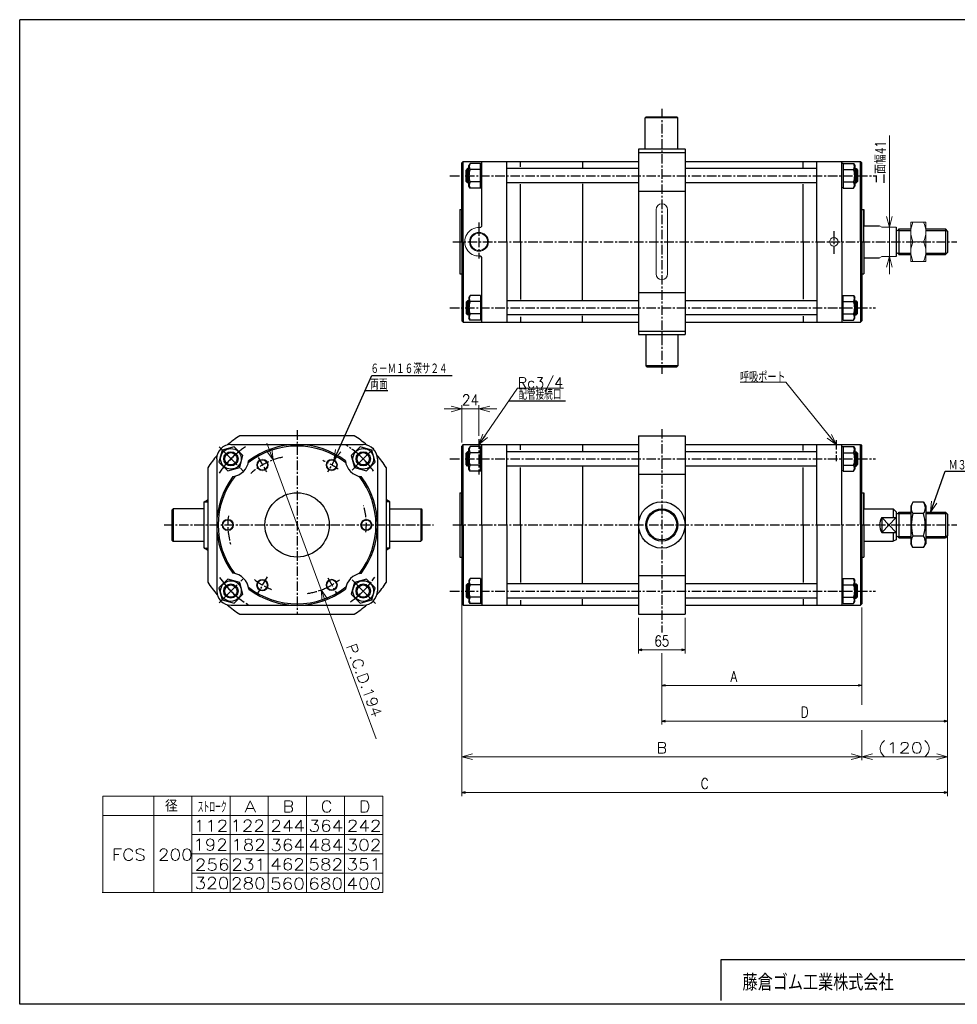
# Model space of a CAD drawing. Header units: millimetres. Extents: x -985 to 985, y -705 to 705.
# Tile 1 of 2: x -985 to 328, y -674 to 705. Entities that reach past the tile are written whole.
import ezdxf
from ezdxf.enums import TextEntityAlignment as Align

# ---------------------------------------------------------------- set-up
doc = ezdxf.new("R2010")
doc.units = ezdxf.units.MM
doc.header["$LTSCALE"] = 0.416667
doc.linetypes.add('CENTER', pattern=[50.8, 31.75, -6.35, 6.35, -6.35])
doc.layers.add('ZUWAKU', color=7, linetype='Continuous')
doc.styles.add('dcStyle0', font='txt.shx', dxfattribs={"width": 0.8, "bigfont": 'bigfont'})
doc.dimstyles.new('DaDimRotatedStyle', dxfattribs={"dimtxt": 15, "dimasz": 5.000003, "dimexe": 5, "dimexo": 1.666667, "dimgap": 5, "dimtad": 3, "dimdsep": 46, "dimtxsty": 'dcStyle0', "dimblk1": 'OPEN30', "dimblk2": 'OPEN30', "dimsah": 1, "dimcen": 0.09, "dimclrd": 4, "dimclre": 4, "dimclrt": 4, "dimadec": 0, "dimazin": 2, "dimtfac": 1, "dimtdec": 4, "dimtmove": 0, "dimatfit": 0, "dimfxl": 1, "dimarcsym": 0})

# ---------------------------------------------------------------- blocks, each defined once
blk = doc.blocks.new('DC_GROUP_Φ200_1')
at = {"color": 4, "linetype": 'Continuous', "lineweight": 18}
for p, q in [((290.3, 15.2), (291.5, 30.6)), ((290.3, 15.2), (295.3, 29.3)), ((299.1, 27.9), (290.3, 15.2))]:
    blk.add_line(p, q, dxfattribs=at)
blk = doc.blocks.new('DC_GROUP_Φ200_2')
at = {"color": 4, "linetype": 'Continuous', "lineweight": 18}
for p, q in [((-545.3, 88), (-542.9, 103.3)), ((-545.3, 88), (-539.2, 101.7)), ((-535.5, 100), (-545.3, 88))]:
    blk.add_line(p, q, dxfattribs=at)
blk = doc.blocks.new('DC_GROUP_Φ200_3')
at = {"color": 4, "linetype": 'Continuous', "lineweight": 25}
for p, q in [((-701.5, 102.4), (-706, 85.6)), ((-684.8, 106.9), (-701.5, 102.4)), ((-672.5, 94.6), (-684.8, 106.9)), ((-706, 85.6), (-693.7, 73.4)), ((-677, 77.9), (-672.5, 94.6)), ((-693.7, 73.4), (-677, 77.9))]:
    blk.add_line(p, q, dxfattribs=at)
for radius in [14.5, 10, 8.65]:
    blk.add_circle((-689.3, 90.1), radius, dxfattribs=at)
blk = doc.blocks.new('DC_GROUP_Φ200_4')
at = {"color": 4, "linetype": 'Continuous', "lineweight": 25}
for p, q in [((-499.5, -78.4), (-516.3, -82.9)), ((-487.3, -90.6), (-499.5, -78.4)), ((-516.3, -82.9), (-520.7, -99.6)), ((-491.8, -107.4), (-487.3, -90.6)), ((-520.7, -99.6), (-508.5, -111.9)), ((-508.5, -111.9), (-491.8, -107.4))]:
    blk.add_line(p, q, dxfattribs=at)
for radius in [14.5, 10, 8.65]:
    blk.add_circle((-504, -95.1), radius, dxfattribs=at)
blk = doc.blocks.new('DC_GROUP_Φ200_5')
at = {"color": 4, "linetype": 'Continuous', "lineweight": 25}
for p, q in [((-508.5, 106.9), (-520.7, 94.6)), ((-491.8, 102.4), (-508.5, 106.9)), ((-487.3, 85.6), (-491.8, 102.4)), ((-520.7, 94.6), (-516.3, 77.9)), ((-499.5, 73.4), (-487.3, 85.6)), ((-516.3, 77.9), (-499.5, 73.4))]:
    blk.add_line(p, q, dxfattribs=at)
for radius in [14.5, 10, 8.65]:
    blk.add_circle((-504, 90.1), radius, dxfattribs=at)
blk = doc.blocks.new('DC_GROUP_Φ200_6')
at = {"color": 4, "linetype": 'Continuous', "lineweight": 25}
for p, q in [((-693.7, -78.4), (-706, -90.6)), ((-677, -82.9), (-693.7, -78.4)), ((-706, -90.6), (-701.5, -107.4)), ((-672.5, -99.6), (-677, -82.9)), ((-701.5, -107.4), (-684.8, -111.9)), ((-684.8, -111.9), (-672.5, -99.6))]:
    blk.add_line(p, q, dxfattribs=at)
for radius in [14.5, 10, 8.65]:
    blk.add_circle((-689.3, -95.1), radius, dxfattribs=at)
blk = doc.blocks.new('DC_GROUP_Φ200_7')
at = {"color": 4, "linetype": 'Continuous', "lineweight": 25}
for p, q in [((-354.4, -77.7), (-356, -80.5)), ((-356, -80.5), (-356, -109.5)), ((-340, -77.7), (-354.4, -77.7)), ((-340, -77.7), (-340, -112.3)), ((-340, -78.1), (-340, -111.9)), ((-340, -78.1), (-337.9, -78.1)), ((-340, -86.3), (-354.4, -86.3)), ((-354.4, -112.3), (-356, -109.5)), ((-340, -103.7), (-354.4, -103.7)), ((-340, -112.3), (-354.4, -112.3)), ((-340, -111.9), (-337.9, -111.9))]:
    blk.add_line(p, q, dxfattribs=at)
for centre, radius, start, end in [((-346.9, -82), 8.66, 150, 210), ((-332.2, -95), 23.8, 158.7017, 201.2983), ((-346.9, -108), 8.66, 150, 210)]:
    blk.add_arc(centre, radius, start, end, dxfattribs=at)
blk = doc.blocks.new('DC_GROUP_Φ200_8')
at = {"color": 4, "linetype": 'Continuous', "lineweight": 25}
for p, q in [((168.2, -78.1), (166.1, -78.1)), ((168.2, -112.3), (168.2, -77.7)), ((168.2, -77.7), (182.6, -77.7)), ((168.2, -111.9), (168.2, -78.1)), ((182.6, -77.7), (184.2, -80.5)), ((184.2, -109.5), (184.2, -80.5)), ((168.2, -86.3), (182.6, -86.3)), ((168.2, -103.7), (182.6, -103.7)), ((182.6, -112.3), (184.2, -109.5)), ((168.2, -111.9), (166.1, -111.9)), ((168.2, -112.3), (182.6, -112.3))]:
    blk.add_line(p, q, dxfattribs=at)
for centre, radius, start, end in [((175.1, -82), 8.66, 330, 30), ((160.3, -95), 23.8, 338.7017, 21.2983), ((175.1, -108), 8.66, 330, 30)]:
    blk.add_arc(centre, radius, start, end, dxfattribs=at)
blk = doc.blocks.new('DC_GROUP_Φ200_9')
at = {"color": 4, "linetype": 'Continuous', "lineweight": 25}
for p, q in [((265.7, 29.3), (262.7, 24)), ((280.6, 29.3), (265.7, 29.3)), ((280.6, 29.3), (283.7, 24)), ((262.7, 24), (262.7, -29)), ((283.7, 24), (283.7, -29)), ((280.6, 13.4), (265.7, 13.4)), ((280.6, -18.4), (265.7, -18.4)), ((265.7, -34.3), (262.7, -29)), ((280.6, -34.3), (265.7, -34.3)), ((280.6, -34.3), (283.7, -29))]:
    blk.add_line(p, q, dxfattribs=at)
for centre, radius, start, end in [((277.3, 21.3), 14.1, 145.6111, 214.3889), ((269, 21.3), 14.1, 325.6111, 34.3889), ((315.8, -2.5), 52.5, 162.4111, 197.5889), ((230.5, -2.5), 52.5, 342.4111, 17.5889), ((277.3, -26.3), 14.1, 145.6111, 214.3889), ((269, -26.3), 14.1, 325.6111, 34.3889)]:
    blk.add_arc(centre, radius, start, end, dxfattribs=at)
blk = doc.blocks.new('DC_GROUP_Φ200_14')
at = {"color": 4, "linetype": 'Continuous', "lineweight": 25}
for p, q in [((-354.4, 107.3), (-356, 104.5)), ((-356, 75.5), (-356, 104.5)), ((-340, 107.3), (-354.4, 107.3)), ((-340, 98.7), (-354.4, 98.7)), ((-340, 72.7), (-340, 107.3)), ((-340, 73.1), (-340, 106.9)), ((-340, 106.9), (-337.9, 106.9)), ((-354.4, 72.7), (-356, 75.5)), ((-340, 81.3), (-354.4, 81.3)), ((-340, 72.7), (-354.4, 72.7)), ((-340, 73.1), (-337.9, 73.1))]:
    blk.add_line(p, q, dxfattribs=at)
for centre, radius, start, end in [((-332.2, 90), 23.8, 158.7017, 201.2983), ((-346.9, 103), 8.66, 150, 210), ((-346.9, 77), 8.66, 150, 210)]:
    blk.add_arc(centre, radius, start, end, dxfattribs=at)
blk = doc.blocks.new('DC_GROUP_Φ200_15')
at = {"color": 4, "linetype": 'Continuous', "lineweight": 25}
for p, q in [((168.2, 106.9), (166.1, 106.9)), ((168.2, 107.3), (168.2, 72.7)), ((168.2, 107.3), (182.6, 107.3)), ((168.2, 106.9), (168.2, 73.1)), ((168.2, 98.7), (182.6, 98.7)), ((182.6, 107.3), (184.2, 104.5)), ((184.2, 104.5), (184.2, 75.5)), ((168.2, 73.1), (166.1, 73.1)), ((168.2, 81.3), (182.6, 81.3)), ((168.2, 72.7), (182.6, 72.7)), ((182.6, 72.7), (184.2, 75.5))]:
    blk.add_line(p, q, dxfattribs=at)
for centre, radius, start, end in [((175.1, 103), 8.66, 330, 30), ((160.3, 90), 23.8, 338.7017, 21.2983), ((175.1, 77), 8.66, 330, 30)]:
    blk.add_arc(centre, radius, start, end, dxfattribs=at)
blk = doc.blocks.new('DC_GROUP_Φ200_16')
at = {"color": 4, "linetype": 'Continuous', "lineweight": 25}
for p, q in [((-354.4, 318.8), (-356, 316)), ((-340, 318.8), (-354.4, 318.8)), ((-340, 318.8), (-340, 284.2)), ((-340, 318.4), (-340, 284.6)), ((-340, 318.4), (-337.9, 318.4)), ((-356, 316), (-356, 287)), ((-340, 310.2), (-354.4, 310.2)), ((-340, 292.9), (-354.4, 292.9)), ((-354.4, 284.2), (-356, 287)), ((-340, 284.2), (-354.4, 284.2)), ((-340, 284.6), (-337.9, 284.6))]:
    blk.add_line(p, q, dxfattribs=at)
for centre, radius, start, end in [((-346.9, 314.5), 8.66, 150, 210), ((-332.2, 301.5), 23.8, 158.7017, 201.2983), ((-346.9, 288.5), 8.66, 150, 210)]:
    blk.add_arc(centre, radius, start, end, dxfattribs=at)
blk = doc.blocks.new('DC_GROUP_Φ200_17')
at = {"color": 4, "linetype": 'Continuous', "lineweight": 25}
for p, q in [((168.2, 318.4), (166.1, 318.4)), ((168.2, 284.2), (168.2, 318.8)), ((168.2, 318.8), (182.6, 318.8)), ((168.2, 284.6), (168.2, 318.4)), ((182.6, 318.8), (184.2, 316)), ((168.2, 310.2), (182.6, 310.2)), ((184.2, 287), (184.2, 316)), ((168.2, 292.9), (182.6, 292.9)), ((168.2, 284.6), (166.1, 284.6)), ((168.2, 284.2), (182.6, 284.2)), ((182.6, 284.2), (184.2, 287))]:
    blk.add_line(p, q, dxfattribs=at)
for centre, radius, start, end in [((175.1, 314.5), 8.66, 330, 30), ((160.3, 301.5), 23.8, 338.7017, 21.2983), ((175.1, 288.5), 8.66, 330, 30)]:
    blk.add_arc(centre, radius, start, end, dxfattribs=at)
blk = doc.blocks.new('DC_GROUP_Φ200_18')
at = {"color": 4, "linetype": 'Continuous', "lineweight": 25}
for p, q in [((-354.4, 503.8), (-356, 501)), ((-356, 472), (-356, 501)), ((-340, 503.8), (-354.4, 503.8)), ((-340, 469.2), (-340, 503.8)), ((-340, 469.6), (-340, 503.4)), ((-340, 503.4), (-337.9, 503.4)), ((-340, 495.2), (-354.4, 495.2)), ((-354.4, 469.2), (-356, 472)), ((-340, 477.9), (-354.4, 477.9)), ((-340, 469.2), (-354.4, 469.2)), ((-340, 469.6), (-337.9, 469.6))]:
    blk.add_line(p, q, dxfattribs=at)
for centre, radius, start, end in [((-346.9, 499.5), 8.66, 150, 210), ((-332.2, 486.5), 23.8, 158.7017, 201.2983), ((-346.9, 473.5), 8.66, 150, 210)]:
    blk.add_arc(centre, radius, start, end, dxfattribs=at)
blk = doc.blocks.new('DC_GROUP_Φ200_19')
at = {"color": 4, "linetype": 'Continuous', "lineweight": 25}
for p, q in [((168.2, 503.4), (166.1, 503.4)), ((168.2, 503.8), (168.2, 469.2)), ((168.2, 503.8), (182.6, 503.8)), ((168.2, 503.4), (168.2, 469.6)), ((182.6, 503.8), (184.2, 501)), ((184.2, 501), (184.2, 472)), ((168.2, 495.2), (182.6, 495.2)), ((168.2, 469.6), (166.1, 469.6)), ((168.2, 477.9), (182.6, 477.9)), ((168.2, 469.2), (182.6, 469.2)), ((182.6, 469.2), (184.2, 472))]:
    blk.add_line(p, q, dxfattribs=at)
for centre, radius, start, end in [((175.1, 499.5), 8.66, 330, 30), ((160.3, 486.5), 23.8, 338.7017, 21.2983), ((175.1, 473.5), 8.66, 330, 30)]:
    blk.add_arc(centre, radius, start, end, dxfattribs=at)
blk = doc.blocks.new('DC_GROUP_Φ200_20')
at = {"color": 4, "linetype": 'Continuous', "lineweight": 13}
for p, q in [((283.7, 421.5), (262.7, 421.5)), ((262.7, 421.5), (262.7, 366.5)), ((283.7, 366.5), (283.7, 421.5)), ((265.7, 394), (280.6, 394)), ((262.7, 366.5), (283.7, 366.5))]:
    blk.add_line(p, q, dxfattribs=at)
for centre, start, end in [((295.3, 407.8), 155.068, 204.932), ((251.1, 407.8), 335.068, 24.932), ((295.3, 380.3), 155.068, 204.932), ((251.1, 380.3), 335.068, 24.932)]:
    blk.add_arc(centre, 32.6, start, end, dxfattribs=at)
blk = doc.blocks.new('DC_GROUP_Φ200_23')
at = {"color": 4, "linetype": 'Continuous', "lineweight": 18}
for p, q in [((-630.3, 88.5), (-639.3, 101.1)), ((-630.3, 88.5), (-635.5, 102.5)), ((-631.8, 103.9), (-630.3, 88.5))]:
    blk.add_line(p, q, dxfattribs=at)
blk = doc.blocks.new('DC_GROUP_Φ200_24')
at = {"color": 4, "linetype": 'Continuous', "lineweight": 18}
for p, q in [((-561.5, -108.9), (-563, -93.5)), ((-563, -93.5), (-554, -106.1)), ((-563, -93.5), (-557.7, -107.5))]:
    blk.add_line(p, q, dxfattribs=at)
blk = doc.blocks.new('DC_GROUP_Φ200_22')
at = {"color": 4, "linetype": 'Continuous', "lineweight": 13}
for p, q in [((-639, 111.9), (-630.3, 88.5)), ((-630.3, 88.5), (-563, -93.5)), ((-537.6, -161.8), (-563, -93.5)), ((-485.7, -302), (-537.6, -161.8))]:
    blk.add_line(p, q, dxfattribs=at)
at = {"linetype": 'Continuous'}
for name in ['DC_GROUP_Φ200_23', 'DC_GROUP_Φ200_24']:
    blk.add_blockref(name, (0, 0), dxfattribs=at)
at = {"color": 4, "style": 'dcStyle0', "width": 0.8}
blk.add_text('P.C.D.194', height=15, rotation=-69.6802, dxfattribs=at).set_placement((-528.6, -172), (-491, -273.2), align=Align.FIT)
blk = doc.blocks.new('DC_GROUP_Φ200_26')
at = {"color": 4, "linetype": 'Continuous', "lineweight": 18}
for p, q in [((232.7, 414.5), (228.7, 429.5)), ((236.7, 429.5), (232.7, 414.5)), ((232.7, 414.5), (232.7, 429.5))]:
    blk.add_line(p, q, dxfattribs=at)
blk = doc.blocks.new('DC_GROUP_Φ200_27')
at = {"color": 4, "linetype": 'Continuous', "lineweight": 18}
for p, q in [((228.7, 358.5), (232.7, 373.5)), ((232.7, 373.5), (236.7, 358.5)), ((232.7, 373.5), (232.7, 358.5))]:
    blk.add_line(p, q, dxfattribs=at)
blk = doc.blocks.new('DC_GROUP_Φ200_25')
at = {"color": 4, "linetype": 'Continuous', "lineweight": 13}
for p, q in [((232.7, 542.9), (232.7, 414.5)), ((232.7, 373.5), (232.7, 414.5)), ((232.7, 348.5), (232.7, 373.5))]:
    blk.add_line(p, q, dxfattribs=at)
at = {"linetype": 'Continuous'}
for name in ['DC_GROUP_Φ200_26', 'DC_GROUP_Φ200_27']:
    blk.add_blockref(name, (0, 0), dxfattribs=at)
at = {"color": 4, "style": 'dcStyle0', "width": 0.714286}
blk.add_text('二面幅41', height=15, rotation=90, dxfattribs=at).set_placement((227.7, 475.4), (227.7, 535.4), align=Align.FIT)
blk = doc.blocks.new('DC_GROUP_Φ200_28')
at = {"color": 4, "linetype": 'Continuous', "lineweight": 13}
for radius in [8, 6.92]:
    blk.add_circle((-548.1, 81.5), radius, dxfattribs=at)
blk = doc.blocks.new('DC_GROUP_Φ200_29')
at = {"color": 4, "linetype": 'Continuous', "lineweight": 13}
for radius in [8, 6.92]:
    blk.add_circle((-645.1, 81.5), radius, dxfattribs=at)
blk = doc.blocks.new('DC_GROUP_Φ200_30')
at = {"color": 4, "linetype": 'Continuous', "lineweight": 13}
for radius in [8, 6.92]:
    blk.add_circle((-693.6, -2.5), radius, dxfattribs=at)
blk = doc.blocks.new('DC_GROUP_Φ200_31')
at = {"color": 4, "linetype": 'Continuous', "lineweight": 13}
for radius in [8, 6.92]:
    blk.add_circle((-645.3, -86.8), radius, dxfattribs=at)
blk = doc.blocks.new('DC_GROUP_Φ200_32')
at = {"color": 4, "linetype": 'Continuous', "lineweight": 13}
for radius in [8, 6.92]:
    blk.add_circle((-548.1, -86.5), radius, dxfattribs=at)
blk = doc.blocks.new('DC_GROUP_Φ200_33')
at = {"color": 4, "linetype": 'Continuous', "lineweight": 13}
for radius in [8, 6.92]:
    blk.add_circle((-499.6, -2.5), radius, dxfattribs=at)
blk = doc.blocks.new('DC_GROUP_Φ200_41')
at = {"color": 4, "linetype": 'Continuous', "lineweight": 18}
for p, q in [((-341.9, 110), (-336.7, 124.6)), ((-341.9, 110), (-333.4, 122.4)), ((-330.1, 120.1), (-341.9, 110))]:
    blk.add_line(p, q, dxfattribs=at)
blk = doc.blocks.new('DC_GROUP_Φ200_40')
at = {"color": 4, "linetype": 'Continuous', "lineweight": 13}
for p, q in [((-341.9, 110), (-287.8, 189)), ((-287.8, 189), (-223.8, 189))]:
    blk.add_line(p, q, dxfattribs=at)
at = {"linetype": 'Continuous'}
blk.add_blockref('DC_GROUP_Φ200_41', (0, 0), dxfattribs=at)
at = {"color": 4, "style": 'dcStyle0', "width": 0.85}
blk.add_text('Rc3/4', height=15, dxfattribs=at).set_placement((-287.8, 189), (-224, 189), align=Align.FIT)
blk = doc.blocks.new('DC_GROUP_Φ200_43')
at = {"color": 4, "linetype": 'Continuous', "lineweight": 18}
for p, q in [((151.8, 124.2), (158.1, 110)), ((158.1, 110), (145.5, 119.1)), ((158.1, 110), (148.7, 121.7))]:
    blk.add_line(p, q, dxfattribs=at)
blk = doc.blocks.new('DC_GROUP_Φ200_42')
at = {"color": 4, "linetype": 'Continuous', "lineweight": 13}
for p, q in [((87.6, 197.2), (23.6, 197.2)), ((158.1, 110), (87.6, 197.2))]:
    blk.add_line(p, q, dxfattribs=at)
at = {"linetype": 'Continuous'}
blk.add_blockref('DC_GROUP_Φ200_43', (0, 0), dxfattribs=at)
at = {"color": 4, "style": 'dcStyle0', "width": 0.708333}
blk.add_text('呼吸ポート', height=15, dxfattribs=at).set_placement((23.6, 197.2), (87.4, 197.2), align=Align.FIT)
blk = doc.blocks.new('DC_GROUP_Φ200_44')
at = {"color": 4, "linetype": 'Continuous', "lineweight": 25}
for p, q in [((-471.6, 32.6), (-471.5, 32.8)), ((-471.6, 31.8), (-470.9, 32.5)), ((-471.6, 30.9), (-470.4, 32.2)), ((-471.6, 30.1), (-469.9, 31.9)), ((-470.9, 30), (-469.3, 31.5)), ((-470, 30), (-468.8, 31.2)), ((-469.2, 30), (-468.2, 30.9)), ((-468.3, 30), (-467.7, 30.6)), ((-467.5, 30), (-467.2, 30.3))]:
    blk.add_line(p, q, dxfattribs=at)
blk = doc.blocks.new('DC_GROUP_Φ200_45')
at = {"color": 4, "linetype": 'Continuous', "lineweight": 25}
for p, q in [((-471.6, -35.1), (-469.9, -36.9)), ((-471.6, -36), (-470.4, -37.2)), ((-471.6, -36.8), (-471, -37.5)), ((-471.6, -37.7), (-471.5, -37.8)), ((-470.9, -35), (-469.4, -36.6)), ((-470.1, -35), (-468.8, -36.3)), ((-469.2, -35), (-468.3, -36)), ((-468.4, -35), (-467.7, -35.6)), ((-467.5, -35), (-467.2, -35.3)), ((-466.7, -35), (-466.7, -35))]:
    blk.add_line(p, q, dxfattribs=at)
blk = doc.blocks.new('DC_GROUP_Φ200_46')
at = {"color": 4, "linetype": 'Continuous', "lineweight": 25}
for p, q in [((-725.8, 29.8), (-726.1, 30.1)), ((-725, 29.8), (-725.6, 30.4)), ((-724.1, 29.8), (-725, 30.7)), ((-723.3, 29.8), (-724.5, 31)), ((-722.4, 29.8), (-724, 31.3)), ((-721.6, 29.9), (-723.4, 31.7)), ((-721.6, 30.7), (-722.9, 32)), ((-721.6, 31.6), (-722.3, 32.3)), ((-721.6, 32.4), (-721.8, 32.6))]:
    blk.add_line(p, q, dxfattribs=at)
blk = doc.blocks.new('DC_GROUP_Φ200_47')
at = {"color": 4, "linetype": 'Continuous', "lineweight": 25}
for p, q in [((-726.6, -34.8), (-726.6, -34.8)), ((-725.7, -34.8), (-726.1, -35.1)), ((-724.9, -34.8), (-725.5, -35.4)), ((-724, -34.8), (-725, -35.8)), ((-723.2, -34.8), (-724.5, -36.1)), ((-722.3, -34.8), (-723.9, -36.4)), ((-721.6, -34.9), (-723.4, -36.7)), ((-721.6, -35.8), (-722.8, -37)), ((-721.6, -36.6), (-722.3, -37.3)), ((-721.6, -37.5), (-721.8, -37.6))]:
    blk.add_line(p, q, dxfattribs=at)
blk = doc.blocks.new('DC_GROUP_Φ200_52')
at = {"color": 4, "linetype": 'Continuous', "lineweight": 18}
for p, q in [((-365.9, -327.1), (-350.9, -323.1)), ((-350.9, -331.1), (-365.9, -327.1)), ((-365.9, -327.1), (-350.9, -327.1))]:
    blk.add_line(p, q, dxfattribs=at)
blk = doc.blocks.new('DC_GROUP_Φ200_53')
at = {"color": 4, "linetype": 'Continuous', "lineweight": 18}
for p, q in [((179.1, -323.1), (194.1, -327.1)), ((194.1, -327.1), (179.1, -331.1)), ((194.1, -327.1), (179.1, -327.1))]:
    blk.add_line(p, q, dxfattribs=at)
blk = doc.blocks.new('DC_GROUP_Φ200_54')
at = {"color": 4, "linetype": 'Continuous', "lineweight": 18}
for p, q in [((194.1, -327.1), (209.1, -323.1)), ((209.1, -331.1), (194.1, -327.1)), ((194.1, -327.1), (209.1, -327.1))]:
    blk.add_line(p, q, dxfattribs=at)
blk = doc.blocks.new('DC_GROUP_Φ200_55')
at = {"color": 4, "linetype": 'Continuous', "lineweight": 18}
for p, q in [((299.1, -323.1), (314.1, -327.1)), ((314.1, -327.1), (299.1, -331.1)), ((314.1, -327.1), (299.1, -327.1))]:
    blk.add_line(p, q, dxfattribs=at)
blk = doc.blocks.new('DC_GROUP_Φ200_51')
at = {"color": 4, "linetype": 'Continuous', "lineweight": 13}
for p, q in [((314.1, -22.5), (314.1, -332.1)), ((-365.9, -118), (-365.9, -332.1)), ((194.1, -118), (194.1, -254.3)), ((194.1, -289.9), (194.1, -332.1)), ((-365.9, -327.1), (194.1, -327.1)), ((194.1, -327.1), (314.1, -327.1))]:
    blk.add_line(p, q, dxfattribs=at)
at = {"linetype": 'Continuous'}
for name in ['DC_GROUP_Φ200_52', 'DC_GROUP_Φ200_53', 'DC_GROUP_Φ200_54', 'DC_GROUP_Φ200_55']:
    blk.add_blockref(name, (0, 0), dxfattribs=at)
at = {"color": 4, "style": 'dcStyle0'}
for s, p, p2 in [('B', (-93.4, -322.1), (-78.4, -322.1)), ('(120)', (216.6, -322.1), (291.6, -322.1))]:
    blk.add_text(s, height=15, dxfattribs=at).set_placement(p, p2, align=Align.FIT)
blk = doc.blocks.new('DC_GROUP_Φ200_57')
at = {"color": 4, "linetype": 'Continuous', "lineweight": 18}
for p, q in [((-341.9, 160), (-326.9, 164)), ((-326.9, 156), (-341.9, 160)), ((-341.9, 160), (-326.9, 160))]:
    blk.add_line(p, q, dxfattribs=at)
blk = doc.blocks.new('DC_GROUP_Φ200_58')
at = {"color": 4, "linetype": 'Continuous', "lineweight": 18}
for p, q in [((-380.9, 164), (-365.9, 160)), ((-365.9, 160), (-380.9, 156)), ((-365.9, 160), (-380.9, 160))]:
    blk.add_line(p, q, dxfattribs=at)
blk = doc.blocks.new('DC_GROUP_Φ200_56')
at = {"color": 4, "linetype": 'Continuous', "lineweight": 13}
for p, q in [((-390.9, 160), (-365.9, 160)), ((-365.9, 113), (-365.9, 165)), ((-365.9, 160), (-341.9, 160)), ((-341.9, 122.5), (-341.9, 165)), ((-316.9, 160), (-341.9, 160))]:
    blk.add_line(p, q, dxfattribs=at)
at = {"linetype": 'Continuous'}
for name in ['DC_GROUP_Φ200_58', 'DC_GROUP_Φ200_57']:
    blk.add_blockref(name, (0, 0), dxfattribs=at)
at = {"color": 4, "style": 'dcStyle0', "width": 0.8}
blk.add_text('24', height=15, dxfattribs=at).set_placement((-365.9, 165), (-341.9, 165), align=Align.FIT)
blk = doc.blocks.new('_OPEN30')
at = {"color": 0, "linetype": 'ByBlock', "lineweight": -2}
for p, q in [((-1, 0.267949), (0, 0)), ((0, 0), (-1, -0.267949)), ((0, 0), (-1, 0))]:
    blk.add_line(p, q, dxfattribs=at)
blk = doc.blocks.new('*D64')
at = {"color": 4, "linetype": 'Continuous', "lineweight": 13}
for p, q in [((-118.4, -132.5), (-118.4, -182.5)), ((-53.4, -132.5), (-53.4, -182.5)), ((-118.4, -177.5), (-53.4, -177.5))]:
    blk.add_line(p, q, dxfattribs=at)
at = {"color": 4, "xscale": 5.000004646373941, "yscale": 4.999982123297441}
for p, rotation in [((-118.4, -177.5), 180), ((-53.4, -177.5), 360)]:
    blk.add_blockref('_OPEN30', p, dxfattribs=dict(at, rotation=rotation))
at = {"color": 4, "insert": (-85.9, -172.5), "char_height": 15, "width": 46.875, "attachment_point": 8, "style": 'dcStyle0'}
blk.add_mtext('\\T1.00;65', dxfattribs=at)
blk = doc.blocks.new('*D65')
at = {"color": 4, "linetype": 'Continuous', "lineweight": 13}
for p, q in [((194.1, -118), (194.1, -232.1)), ((-85.9, -182.2), (-85.9, -232.1)), ((-85.9, -227.1), (194.1, -227.1))]:
    blk.add_line(p, q, dxfattribs=at)
at = {"color": 4, "xscale": 5.000004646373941, "yscale": 4.999982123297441}
for p, rotation in [((-85.9, -227.1), 180), ((194.1, -227.1), 360)]:
    blk.add_blockref('_OPEN30', p, dxfattribs=dict(at, rotation=rotation))
at = {"color": 4, "insert": (15, -222.1), "char_height": 15, "width": 32.812, "attachment_point": 8, "style": 'dcStyle0'}
blk.add_mtext('\\T1.00;A', dxfattribs=at)
blk = doc.blocks.new('*D66')
at = {"color": 4, "linetype": 'Continuous', "lineweight": 13}
for p, q in [((314.1, -22.5), (314.1, -282.1)), ((-85.9, -200), (-85.9, -282.1)), ((-85.9, -277.1), (314.1, -277.1))]:
    blk.add_line(p, q, dxfattribs=at)
at = {"color": 4, "xscale": 5.000004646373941, "yscale": 4.999982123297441}
for p, rotation in [((-85.9, -277.1), 180), ((314.1, -277.1), 360)]:
    blk.add_blockref('_OPEN30', p, dxfattribs=dict(at, rotation=rotation))
at = {"color": 4, "insert": (114.1, -272.1), "char_height": 15, "width": 32.812, "attachment_point": 8, "style": 'dcStyle0'}
blk.add_mtext('\\T1.00;D', dxfattribs=at)
blk = doc.blocks.new('*D67')
at = {"color": 4, "linetype": 'Continuous', "lineweight": 13}
for p, q in [((-365.9, -7.5), (-365.9, -382.1)), ((314.1, -7.5), (314.1, -382.1)), ((-365.9, -377.1), (314.1, -377.1))]:
    blk.add_line(p, q, dxfattribs=at)
at = {"color": 4, "xscale": 5.000004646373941, "yscale": 4.999982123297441}
for p, rotation in [((-365.9, -377.1), 180), ((314.1, -377.1), 360)]:
    blk.add_blockref('_OPEN30', p, dxfattribs=dict(at, rotation=rotation))
at = {"color": 4, "insert": (-25.9, -372.1), "char_height": 15, "width": 32.812, "attachment_point": 8, "style": 'dcStyle0'}
blk.add_mtext('\\T1.00;C', dxfattribs=at)

msp = doc.modelspace()

# ---------------------------------------------------------------- linework, layer by layer
at = {"color": 4, "linetype": 'CENTER', "lineweight": 25}
for p, q in [((-85.912, 580.139), (-85.912, 208.927)), ((-382.558, 486.519), (213.227, 486.519)), ((-341.912, 420.876), (-341.912, 370.649)), ((155.088, 409.069), (155.088, 377.16)), ((-378.762, 394.019), (327.278, 394.019)), ((-382.558, 301.519), (213.227, 301.519)), ((-596.635, 129.985), (-596.635, -128.388)), ((-85.912, 131.797), (-85.912, -152.92)), ((-341.912, 117.526), (-341.912, 67.934)), ((158.088, 116.283), (158.088, 87.025)), ((-705.915, 106.78), (-671.662, 72.527)), ((-697.912, 98.778), (-680.744, 81.609)), ((-519.715, 74.419), (-489.23, 104.905)), ((-513.311, 80.823), (-492.579, 101.556)), ((-651.189, 91.991), (-639.585, 71.892)), ((-541.385, 93.196), (-553.87, 71.57)), ((-382.558, 90), (213.227, 90)), ((-782.877, -2.5), (-405.564, -2.5)), ((-378.762, -2.5), (327.278, -2.5)), ((-705.527, -111.392), (-672.495, -78.361)), ((-638.718, -75.391), (-651.885, -98.196)), ((-553.766, -76.75), (-541.385, -98.196)), ((-519.561, -79.574), (-486.595, -112.54)), ((-699.57, -105.435), (-680.459, -86.324)), ((-512.299, -86.836), (-494.16, -104.975)), ((-382.558, -95), (213.227, -95))]:
    msp.add_line(p, q, dxfattribs=at)
at = {"color": 4, "linetype": 'Continuous', "lineweight": 25}
for p, q in [((-107.712, 569.019), (-109.212, 567.519)), ((-109.212, 524.019), (-109.212, 567.519)), ((-63.412, 567.519), (-109.212, 567.519)), ((-107.712, 569.019), (-64.912, 569.019)), ((-64.912, 569.019), (-63.412, 567.519)), ((-63.412, 524.019), (-63.412, 567.519)), ((-118.412, 524.019), (-118.412, 264.019)), ((-118.212, 524.019), (-53.612, 524.019)), ((-53.412, 524.019), (-53.412, 264.019)), ((-118.412, 519.019), (-53.412, 519.019)), ((-363.912, 506.519), (-365.912, 504.519)), ((-363.912, 506.519), (-365.912, 504.519)), ((-365.912, 439.019), (-365.912, 504.519)), ((-365.912, 394.019), (-365.912, 504.519)), ((-363.912, 394.019), (-363.912, 506.519)), ((-363.912, 506.519), (-118.412, 506.519)), ((-363.912, 506.519), (-118.412, 506.519)), ((-357.912, 496.519), (-359.912, 494.519)), ((-356.012, 496.519), (-357.912, 496.519)), ((-357.912, 476.519), (-357.912, 496.519)), ((-337.912, 416.997), (-337.912, 506.519)), ((-302.912, 394.019), (-302.912, 506.519)), ((-118.412, 496.519), (-302.912, 496.519)), ((-283.812, 499.142), (-283.812, 506.519)), ((-196.912, 506.519), (-196.912, 497.912)), ((-53.412, 506.519), (192.088, 506.519)), ((-53.412, 506.519), (192.088, 506.519)), ((131.088, 496.519), (-53.412, 496.519)), ((111.988, 498.077), (111.988, 506.519)), ((131.088, 394.019), (131.088, 506.519)), ((166.088, 394.019), (166.088, 506.519)), ((184.188, 496.519), (186.088, 496.519)), ((186.088, 496.519), (188.088, 494.519)), ((186.088, 496.519), (186.088, 476.519)), ((192.088, 506.519), (194.088, 504.519)), ((192.088, 506.519), (194.088, 504.519)), ((192.088, 394.019), (192.088, 506.519)), ((194.088, 439.019), (194.088, 504.519)), ((194.088, 394.019), (194.088, 504.519)), ((-359.912, 478.519), (-359.912, 494.519)), ((-359.512, 494.919), (-356.012, 494.919)), ((187.688, 494.919), (184.188, 494.919)), ((188.088, 494.519), (188.088, 478.519)), ((-357.912, 476.519), (-359.912, 478.519)), ((-359.512, 478.119), (-356.012, 478.119)), ((-356.012, 476.519), (-357.912, 476.519)), ((-118.412, 476.519), (-302.912, 476.519)), ((-283.812, 394.019), (-283.812, 474.63)), ((-196.912, 475.34), (-196.912, 394.019)), ((131.088, 476.519), (-53.412, 476.519)), ((111.988, 394.019), (111.988, 474.476)), ((187.688, 478.119), (184.188, 478.119)), ((184.188, 476.519), (186.088, 476.519)), ((186.088, 476.519), (188.088, 478.519)), ((-118.412, 464.961), (-53.412, 464.961)), ((-368.912, 439.019), (-365.912, 439.019)), ((-368.912, 439.019), (-368.912, 349.019)), ((-368.912, 439.019), (-365.912, 439.019)), ((194.088, 439.019), (197.088, 439.019)), ((194.088, 439.019), (197.088, 439.019)), ((197.088, 439.019), (197.088, 416.519)), ((197.088, 394.019), (197.088, 439.019)), ((197.088, 416.519), (219.048, 416.519)), ((242.088, 414.519), (242.088, 373.384)), ((246.088, 412.019), (262.667, 412.019)), ((246.088, 412.019), (246.088, 376.019)), ((246.088, 410.019), (262.667, 410.019)), ((283.667, 412.019), (311.088, 412.019)), ((283.667, 410.019), (313.088, 410.019)), ((314.088, 409.019), (311.088, 412.019)), ((311.088, 412.019), (311.088, 376.019)), ((314.088, 409.019), (314.088, 379.019)), ((-365.912, 394.019), (-365.912, 283.519)), ((-363.912, 394.019), (-363.912, 281.519)), ((-302.912, 394.019), (-302.912, 281.519)), ((-283.812, 394.019), (-283.812, 313.408)), ((-196.912, 312.697), (-196.912, 394.019)), ((111.988, 394.019), (111.988, 313.562)), ((131.088, 394.019), (131.088, 281.519)), ((166.088, 394.019), (166.088, 281.519)), ((192.088, 394.019), (192.088, 281.519)), ((194.088, 394.019), (194.088, 283.519)), ((197.088, 394.019), (197.088, 349.019)), ((246.088, 378.019), (262.667, 378.019)), ((246.088, 376.019), (262.667, 376.019)), ((283.667, 378.019), (313.088, 378.019)), ((283.667, 376.019), (311.088, 376.019)), ((314.088, 379.019), (311.088, 376.019)), ((-337.912, 281.519), (-337.912, 371.041)), ((197.088, 371.519), (219.048, 371.519)), ((-368.912, 349.019), (-365.912, 349.019)), ((194.088, 349.019), (197.088, 349.019)), ((-118.412, 323.077), (-53.412, 323.077)), ((-357.912, 311.519), (-359.912, 309.519)), ((-359.912, 309.519), (-359.912, 293.519)), ((-359.512, 309.919), (-356.012, 309.919)), ((-356.012, 311.519), (-357.912, 311.519)), ((-357.912, 311.519), (-357.912, 291.519)), ((-118.412, 311.519), (-302.912, 311.519)), ((131.088, 311.519), (-53.412, 311.519)), ((184.188, 311.519), (186.088, 311.519)), ((187.688, 309.919), (184.188, 309.919)), ((186.088, 311.519), (188.088, 309.519)), ((186.088, 291.519), (186.088, 311.519)), ((188.088, 293.519), (188.088, 309.519)), ((-357.912, 291.519), (-359.912, 293.519)), ((-359.512, 293.119), (-356.012, 293.119)), ((-356.012, 291.519), (-357.912, 291.519)), ((-118.412, 291.519), (-302.912, 291.519)), ((-196.912, 281.519), (-196.912, 290.125)), ((131.088, 291.519), (-53.412, 291.519)), ((111.988, 289.96), (111.988, 281.519)), ((187.688, 293.119), (184.188, 293.119)), ((184.188, 291.519), (186.088, 291.519)), ((186.088, 291.519), (188.088, 293.519)), ((-363.912, 281.519), (-365.912, 283.519)), ((-363.912, 281.519), (-118.412, 281.519)), ((-283.812, 288.896), (-283.812, 281.519)), ((-53.412, 281.519), (192.088, 281.519)), ((192.088, 281.519), (194.088, 283.519)), ((-118.412, 269.019), (-53.412, 269.019)), ((-118.412, 264.019), (-53.412, 264.019)), ((-108.412, 264.019), (-108.412, 220.519)), ((-63.412, 264.019), (-63.412, 220.519)), ((-545.326, 87.973), (-492.169, 206.85)), ((-492.169, 206.85), (-379.507, 206.85)), ((-106.912, 219.019), (-108.412, 220.519)), ((-63.412, 220.519), (-108.412, 220.519)), ((-106.912, 219.019), (-64.912, 219.019)), ((-64.912, 219.019), (-63.412, 220.519)), ((-501.536, 185.903), (-469.697, 185.903)), ((-220.658, 171.002), (-300.095, 171.002)), ((-516.464, 122.5), (-676.805, 122.5)), ((-118.412, 122.5), (-118.412, -127.5)), ((-118.412, 122.5), (-53.412, 122.5)), ((-53.412, 122.5), (-53.412, -127.5)), ((-689.266, 110), (-504.135, 110)), ((-363.912, 110), (-365.912, 108)), ((-363.912, 110), (-365.912, 108)), ((-365.912, 42.5), (-365.912, 108)), ((-365.912, -2.5), (-365.912, 108)), ((-363.912, -2.5), (-363.912, 110)), ((-363.912, 110), (-118.412, 110)), ((-363.912, 110), (-118.412, 110)), ((-357.912, 100), (-359.912, 98)), ((-359.912, 82), (-359.912, 98)), ((-359.512, 98.4), (-356.012, 98.4)), ((-356.012, 100), (-357.912, 100)), ((-357.912, 80), (-357.912, 100)), ((-337.912, -2.5), (-337.912, 110)), ((-302.912, -2.5), (-302.912, 110)), ((-118.412, 100), (-302.912, 100)), ((-283.812, 102.623), (-283.812, 110)), ((-196.912, 110), (-196.912, 101.393)), ((-53.412, 110), (192.088, 110)), ((-53.412, 110), (192.088, 110)), ((131.088, 100), (-53.412, 100)), ((111.988, 101.558), (111.988, 110)), ((131.088, -2.5), (131.088, 110)), ((166.088, -2.5), (166.088, 110)), ((184.188, 100), (186.088, 100)), ((187.688, 98.4), (184.188, 98.4)), ((186.088, 100), (188.088, 98)), ((186.088, 100), (186.088, 80)), ((188.088, 98), (188.088, 82)), ((192.088, 110), (194.088, 108)), ((192.088, 110), (194.088, 108)), ((192.088, -2.5), (192.088, 110)), ((194.088, 42.5), (194.088, 108)), ((194.088, -2.5), (194.088, 108)), ((-709.135, 90.131), (-709.135, -95)), ((-484.135, 90), (-484.135, -95)), ((-721.635, 77.67), (-721.635, -82.67)), ((-471.635, -82.67), (-471.635, 77.67)), ((-357.912, 80), (-359.912, 82)), ((-359.512, 81.6), (-356.012, 81.6)), ((-356.012, 80), (-357.912, 80)), ((-118.412, 80), (-302.912, 80)), ((-283.812, -2.5), (-283.812, 78.111)), ((-196.912, 78.822), (-196.912, -2.5)), ((131.088, 80), (-53.412, 80)), ((111.988, -2.5), (111.988, 77.957)), ((187.688, 81.6), (184.188, 81.6)), ((184.188, 80), (186.088, 80)), ((186.088, 80), (188.088, 82)), ((290.258, 15.158), (310.866, 72.591)), ((310.866, 72.591), (401.29, 72.591)), ((-118.412, 68.442), (-53.412, 68.442)), ((-368.912, 42.5), (-365.912, 42.5)), ((-368.912, 42.5), (-368.912, -47.5)), ((-368.912, 42.5), (-365.912, 42.5)), ((194.088, 42.5), (197.088, 42.5)), ((194.088, 42.5), (197.088, 42.5)), ((197.088, 42.5), (197.088, 20)), ((197.088, -2.5), (197.088, 42.5)), ((-726.635, 29.8), (-721.635, 32.687)), ((-726.635, -34.8), (-726.635, 29.8)), ((-726.635, 29.8), (-721.635, 29.8)), ((-466.635, 30), (-471.635, 32.887)), ((-466.635, 30), (-471.635, 30)), ((-466.635, -35), (-466.635, 30)), ((-771.635, 18.5), (-770.135, 20)), ((-771.635, -24.3), (-771.635, 18.5)), ((-726.635, 20), (-770.135, 20)), ((-770.135, 20), (-770.135, -25.8)), ((-466.635, 20), (-423.135, 20)), ((-421.635, 18.5), (-423.135, 20)), ((-423.135, 20), (-423.135, -25)), ((-421.635, -23.5), (-421.635, 18.5)), ((197.088, 20), (238.088, 20)), ((238.088, 20), (238.088, 8.1)), ((238.088, 20), (242.097, 15.63)), ((242.088, 15.611), (242.088, -23.135)), ((246.088, 15.5), (262.667, 15.5)), ((246.088, 15.5), (246.088, -20.5)), ((283.667, 15.5), (311.088, 15.5)), ((314.088, 12.5), (311.088, 15.5)), ((311.088, 15.5), (311.088, -20.5)), ((222.088, 8.1), (222.088, -13.1)), ((222.088, 8.1), (242.088, 8.1)), ((222.088, 8.1), (242.088, -13.1)), ((242.088, 8.1), (222.088, -13.1)), ((246.088, 13.5), (262.667, 13.5)), ((283.667, 13.5), (313.088, 13.5)), ((314.088, 12.5), (314.088, -17.5)), ((-365.912, -2.5), (-365.912, -113)), ((-363.912, -2.5), (-363.912, -115)), ((-337.912, -2.5), (-337.912, -115)), ((-302.912, -2.5), (-302.912, -115)), ((-283.812, -2.5), (-283.812, -83.111)), ((-196.912, -83.822), (-196.912, -2.5)), ((111.988, -2.5), (111.988, -82.957)), ((131.088, -2.5), (131.088, -115)), ((166.088, -2.5), (166.088, -115)), ((192.088, -2.5), (192.088, -115)), ((194.088, -2.5), (194.088, -113)), ((197.088, -2.5), (197.088, -47.5)), ((222.088, -13.1), (242.088, -13.1)), ((238.088, -13.1), (238.088, -25)), ((-771.635, -24.3), (-770.135, -25.8)), ((-726.635, -25.8), (-770.135, -25.8)), ((-466.635, -25), (-423.135, -25)), ((-421.635, -23.5), (-423.135, -25)), ((197.088, -25), (238.088, -25)), ((242.088, -23.135), (238.088, -25)), ((246.088, -18.5), (262.667, -18.5)), ((246.088, -20.5), (262.667, -20.5)), ((283.667, -18.5), (313.088, -18.5)), ((283.667, -20.5), (311.088, -20.5)), ((314.088, -17.5), (311.088, -20.5)), ((-726.635, -34.8), (-721.635, -34.8)), ((-726.635, -34.8), (-721.635, -37.687)), ((-466.635, -35), (-471.635, -35)), ((-466.635, -35), (-471.635, -37.887)), ((-368.912, -47.5), (-365.912, -47.5)), ((194.088, -47.5), (197.088, -47.5)), ((-118.412, -73.442), (-53.412, -73.442)), ((-357.912, -85), (-359.912, -87)), ((-359.912, -87), (-359.912, -103)), ((-359.512, -86.6), (-356.012, -86.6)), ((-356.012, -85), (-357.912, -85)), ((-357.912, -85), (-357.912, -105)), ((-118.412, -85), (-302.912, -85)), ((131.088, -85), (-53.412, -85)), ((184.188, -85), (186.088, -85)), ((187.688, -86.6), (184.188, -86.6)), ((186.088, -85), (188.088, -87)), ((186.088, -105), (186.088, -85)), ((188.088, -103), (188.088, -87)), ((-357.912, -105), (-359.912, -103)), ((-359.512, -103.4), (-356.012, -103.4)), ((-356.012, -105), (-357.912, -105)), ((-118.412, -105), (-302.912, -105)), ((-283.812, -107.623), (-283.812, -115)), ((-196.912, -115), (-196.912, -106.393)), ((131.088, -105), (-53.412, -105)), ((111.988, -106.558), (111.988, -115)), ((187.688, -103.4), (184.188, -103.4)), ((184.188, -105), (186.088, -105)), ((186.088, -105), (188.088, -103)), ((-689.135, -115), (-504.135, -115)), ((-363.912, -115), (-365.912, -113)), ((-363.912, -115), (-118.412, -115)), ((-53.412, -115), (192.088, -115)), ((192.088, -115), (194.088, -113)), ((-676.805, -127.5), (-516.464, -127.5)), ((-118.412, -127.5), (-53.412, -127.5))]:
    msp.add_line(p, q, dxfattribs=at)
at = {"color": 4, "linetype": 'Continuous', "lineweight": 13}
for p, q in [((-94.012, 349.019), (-94.012, 439.019)), ((-77.812, 349.019), (-77.812, 439.019)), ((222.088, 414.519), (219.048, 416.519)), ((222.088, 414.519), (242.088, 414.519)), ((262.667, 410.019), (262.667, 378.019)), ((219.048, 371.519), (222.088, 373.519)), ((222.088, 373.519), (242.088, 373.519)), ((-868.663, -382.17), (-476.607, -382.17)), ((-868.663, -382.17), (-868.663, -517.17)), ((-797.33, -382.17), (-797.33, -517.17)), ((-743.876, -382.17), (-743.876, -517.17)), ((-690.422, -382.17), (-690.422, -517.17)), ((-636.969, -382.17), (-636.969, -517.17)), ((-583.515, -382.17), (-583.515, -517.17)), ((-530.061, -382.17), (-530.061, -517.17)), ((-476.607, -382.17), (-476.607, -517.17)), ((-868.663, -409.17), (-476.607, -409.17)), ((-743.876, -436.17), (-476.607, -436.17)), ((-743.75, -463.17), (-476.607, -463.17)), ((-743.876, -490.17), (-476.607, -490.17)), ((-869.583, -517.17), (-476.607, -517.17))]:
    msp.add_line(p, q, dxfattribs=at)
for centre, radius in [((-341.912, 394.019), 13.194), ((-341.912, 394.019), 11.994), ((155.088, 394.019), 6)]:
    msp.add_circle(centre, radius, dxfattribs=at)
at = {"color": 4, "linetype": 'Continuous', "lineweight": 25}
for centre, radius in [((-596.635, -2.5), 45), ((-85.912, -2.5), 32.5), ((-85.912, -2.5), 22.5), ((-85.912, -2.5), 21)]:
    msp.add_circle(centre, radius, dxfattribs=at)
at = {"color": 4, "linetype": 'Continuous', "lineweight": 13}
for centre, radius, start, end in [((-85.912, 439.019), 8.1, 0, 180), ((-341.912, 394.019), 20, 87.508094, 272.491906), ((-340.912, 416.997), 3, 267.508094, 0), ((-85.912, 349.019), 8.1, 180, 0)]:
    msp.add_arc(centre, radius, start, end, dxfattribs=at)
at = {"color": 4, "linetype": 'Continuous', "lineweight": 25}
for centre, radius, start, end in [((244.088, 412.019), 2, 176.195233, 0), ((-340.912, 371.041), 3, 0, 92.491906), ((244.088, 376.019), 2, 0, 180), ((-596.635, -2.5), 148.5, 122.674531, 131.021708), ((-596.635, -2.5), 148.5, 48.84017, 57.325469), ((-689.266, 90.131), 20, 90, 180), ((-596.635, -2.5), 110.5, 51.948087, 128.181732), ((-596.635, -2.5), 112.5, 53.043616, 127.057453), ((-504.135, 90), 20, 0, 90), ((-596.635, -2.5), 148.5, 138.978292, 147.325469), ((-689.266, 90.131), 25, 276.551551, 353.448449), ((-504.135, 90), 25, 185.974146, 264.025854), ((-596.635, -2.5), 148.5, 32.674531, 41.15983), ((-596.635, -2.5), 112.5, 142.942547, 216.956384), ((-596.635, -2.5), 110.5, 141.818268, 218.051913), ((-596.635, -2.5), 110.5, 321.818268, 38.051913), ((-596.635, -2.5), 112.5, 322.942547, 36.956384), ((244.088, 15.5), 2, 176.195233, 0), ((239.048, -2.5), 20, 147.994545, 212.005455), ((244.088, -20.5), 2, 0, 180), ((-596.635, -2.5), 148.5, 212.674531, 221.15983), ((-689.135, -95), 25, 5.974146, 84.025854), ((-504.004, -95.131), 25, 96.551551, 173.448449), ((-596.635, -2.5), 148.5, 318.84017, 327.325469), ((-689.135, -95), 20, 180, 270), ((-596.635, -2.5), 110.5, 231.948087, 308.181732), ((-596.635, -2.5), 112.5, 233.043616, 307.057453), ((-504.135, -95), 20, 270, 0), ((-596.635, -2.5), 148.5, 228.84017, 237.325469), ((-596.635, -2.5), 148.5, 302.674531, 311.15983)]:
    msp.add_arc(centre, radius, start, end, dxfattribs=at)
at = {"color": 4, "linetype": 'CENTER', "lineweight": 25}
for radius, start, end in [(131, 123.455708, 146.372638), (131, 128.071062, 140.416609), (131, 38.63678, 58.448733), (131, 35.085664, 54.174901), (97, 101.985944, 131.873839), (97, 53.655619, 68.233265), (97, 354.015059, 16.113661), (97, 172.54003, 196.875007), (131, 214.072543, 235.205011), (97, 232.166975, 248.363148), (97, 278.713788, 307.816252), (131, 304.858897, 326.057435), (131, 308.962401, 322.483777), (131, 218.271207, 238.441709)]:
    msp.add_arc((-596.635, -2.5), radius, start, end, dxfattribs=at)
at = {"layer": 'ZUWAKU', "color": 5, "linetype": 'Continuous', "lineweight": 25}
for p, q in [((-985, -673.75), (-985, 705)), ((955, 705), (-985, 705)), ((985, -673.75), (-985, -673.75))]:
    msp.add_line(p, q, dxfattribs=at)
at = {"layer": 'ZUWAKU', "color": 4, "linetype": 'Continuous', "lineweight": 25}
for p, q in [((-2.942, -611.193), (952.058, -611.193)), ((-2.942, -668.517), (-2.942, -611.193))]:
    msp.add_line(p, q, dxfattribs=at)

# ---------------------------------------------------------------- block references
at = {"linetype": 'Continuous'}
for name in ['DC_GROUP_Φ200_25', 'DC_GROUP_Φ200_18', 'DC_GROUP_Φ200_19', 'DC_GROUP_Φ200_20', 'DC_GROUP_Φ200_16', 'DC_GROUP_Φ200_17', 'DC_GROUP_Φ200_42', 'DC_GROUP_Φ200_40', 'DC_GROUP_Φ200_56', 'DC_GROUP_Φ200_22', 'DC_GROUP_Φ200_3', 'DC_GROUP_Φ200_2', 'DC_GROUP_Φ200_5', 'DC_GROUP_Φ200_14', 'DC_GROUP_Φ200_15', 'DC_GROUP_Φ200_29', 'DC_GROUP_Φ200_28', 'DC_GROUP_Φ200_46', 'DC_GROUP_Φ200_44', 'DC_GROUP_Φ200_9', 'DC_GROUP_Φ200_1', 'DC_GROUP_Φ200_30', 'DC_GROUP_Φ200_33', 'DC_GROUP_Φ200_51', 'DC_GROUP_Φ200_47', 'DC_GROUP_Φ200_45', 'DC_GROUP_Φ200_6', 'DC_GROUP_Φ200_31', 'DC_GROUP_Φ200_32', 'DC_GROUP_Φ200_4', 'DC_GROUP_Φ200_7', 'DC_GROUP_Φ200_8']:
    msp.add_blockref(name, (0, 0), dxfattribs=at)

# ---------------------------------------------------------------- texts
at = {"color": 4, "style": 'dcStyle0'}
for s, height, width, p, p2 in [('６－Ｍ１６深サ２４', 15, 0.666667, (-493.957, 208.798), (-385.957, 208.798)), ('両面', 15, 0.666667, (-493.957, 187.103), (-469.957, 187.103)), ('配管接続口', 15, 0.666667, (-286.626, 172.861), (-226.626, 172.861)), ('Ｍ３６×１．５', 15, 0.666667, (315.666, 73.791), (399.666, 73.791)), ('   径', 16.2, 0.952381, (-828.578, -404.216), (-763.778, -404.216)), ('ストローク', 16.2, 0.416667, (-735.779, -405.574), (-695.279, -405.574))]:
    msp.add_text(s, height=height, dxfattribs=dict(at, width=width)).set_placement(p, p2, align=Align.FIT)
for s, p, p2 in [('A', (-670.329, -404.906), (-654.129, -404.906)), ('B', (-616.875, -404.906), (-600.675, -404.906)), ('C', (-563.421, -404.906), (-547.221, -404.906)), ('D', (-509.967, -404.906), (-493.767, -404.906)), ('112', (-741.592, -431.959), (-692.992, -431.959)), ('122', (-690.174, -431.842), (-641.574, -431.842)), ('244', (-633.965, -431.906), (-585.365, -431.906)), ('364', (-580.511, -431.906), (-531.911, -431.906)), ('242', (-527.057, -431.906), (-478.457, -431.906)), ('192', (-742.139, -458.316), (-693.539, -458.316)), ('182', (-688.937, -458.513), (-640.337, -458.513)), ('364', (-634.109, -458.906), (-585.509, -458.906)), ('484', (-580.655, -458.906), (-532.055, -458.906)), ('302', (-527.201, -458.906), (-478.601, -458.906)), ('FCS 200', (-856.129, -472.406), (-742.729, -472.406)), ('256', (-739.697, -486.414), (-691.097, -486.414)), ('231', (-688.676, -486.185), (-640.076, -486.185)), ('462', (-634.253, -485.906), (-585.653, -485.906)), ('582', (-580.799, -485.906), (-532.199, -485.906)), ('351', (-527.345, -485.906), (-478.745, -485.906)), ('320', (-740.07, -512.131), (-691.47, -512.131)), ('280', (-689.225, -512.513), (-640.625, -512.513)), ('560', (-634.396, -512.906), (-585.796, -512.906)), ('680', (-580.943, -512.906), (-532.343, -512.906)), ('400', (-527.489, -512.906), (-478.889, -512.906))]:
    msp.add_text(s, height=16.2, dxfattribs=at).set_placement(p, p2, align=Align.FIT)
at = {"layer": 'ZUWAKU', "color": 4, "style": 'dcStyle0', "width": 0.783333}
msp.add_text('藤倉ゴム工業株式会社', height=22.5, dxfattribs=at).set_placement((27.122, -654.479), (238.622, -654.479), align=Align.FIT)

# ---------------------------------------------------------------- dimensions: what is measured, and where the dimension line sits
at = {"linetype": 'Continuous', "lineweight": 13}
for base, p1, p2, text, picture, middle in [((314.088, -377.131), (-365.912, -5.833), (314.088, -5.833), 'C', '*D67', (-25.912, -377.131)), ((314.088, -277.131), (-85.912, -198.359), (314.088, -20.833), 'D', '*D66', (114.088, -277.131)), ((194.088, -227.131), (-85.912, -180.552), (194.088, -116.333), 'A', '*D65', (14.996, -227.131))]:
    dim = msp.add_linear_dim(base=base, p1=p1, p2=p2, text=text, dimstyle='DaDimRotatedStyle', override={"dimtxt": 15, "dimasz": 5.000003, "dimexe": 5, "dimexo": 1.666667, "dimgap": 5, "dimtad": 3, "dimtih": 0, "dimtoh": 0, "dimdec": 2, "dimzin": 8, "dimtxsty": 'dcStyle0', "dimblk1": 'OPEN30', "dimblk2": 'OPEN30', "dimsah": 1, "dimclrd": 4, "dimclre": 4, "dimclrt": 4, "dimazin": 2, "dimtofl": 1, "dimatfit": 0, "dimtolj": 0, "dimtzin": 8}, dxfattribs=at)
    dim.commit()
    dim.dimension.update_dxf_attribs({"geometry": picture, "text_midpoint": middle})
dim = msp.add_linear_dim(base=(-53.412, -177.5), p1=(-118.412, -130.833), p2=(-53.412, -130.833), dimstyle='DaDimRotatedStyle', override={"dimtxt": 15, "dimasz": 5.000003, "dimexe": 5, "dimexo": 1.666667, "dimgap": 5, "dimtad": 3, "dimtih": 0, "dimtoh": 0, "dimdec": 2, "dimzin": 8, "dimtxsty": 'dcStyle0', "dimblk1": 'OPEN30', "dimblk2": 'OPEN30', "dimsah": 1, "dimclrd": 4, "dimclre": 4, "dimclrt": 4, "dimazin": 2, "dimtofl": 1, "dimatfit": 0, "dimtolj": 0, "dimtzin": 8}, dxfattribs=at)
dim.commit()
dim.dimension.update_dxf_attribs({"geometry": '*D64', "text_midpoint": (-85.912, -177.5)})

doc.saveas('drawing.dxf')
